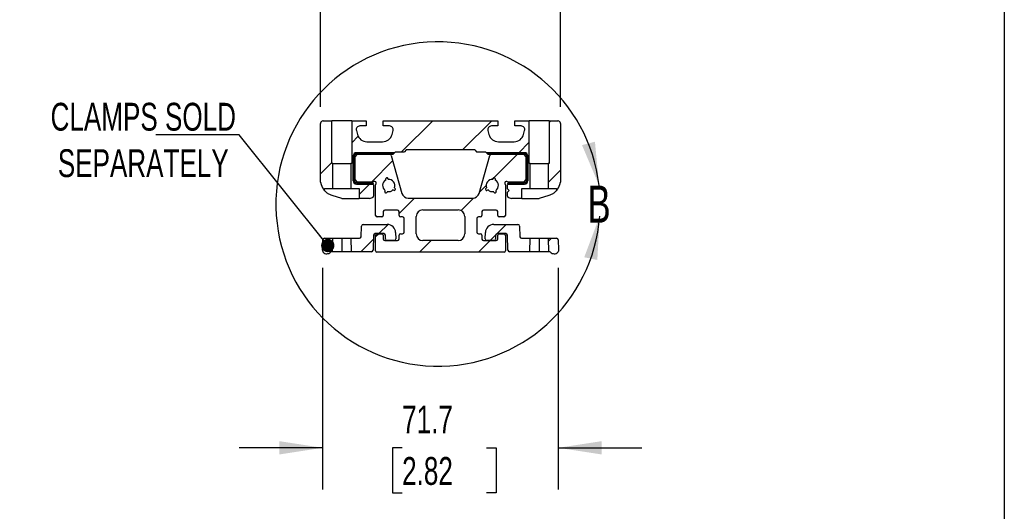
# Model space of a CAD drawing. Header units: millimetres. Extents: x 25 to 1092, y 25 to 838.
# Tile 5 of 6: x 793 to 1092, y 440 to 590. Entities that reach past the tile are written whole.
import ezdxf

# ---------------------------------------------------------------- set-up
doc = ezdxf.new("R2010")
doc.units = ezdxf.units.MM
doc.header["$LTSCALE"] = 4
doc.linetypes.add('SLD-Solid', pattern=[0])
doc.layers.add('DIMENSIONS', color=140, linetype='SLD-Solid', lineweight=25)
doc.layers.add('TEXT', color=140, linetype='SLD-Solid', lineweight=25)
doc.layers.add('HATCH', color=6, linetype='SLD-Solid')
doc.styles.add('SLDTEXTSTYLE0', font='TXT', dxfattribs={"width": 0.7})
doc.dimstyles.new('SLDDIMSTYLE1', dxfattribs={"dimtxt": 8.632031, "dimasz": 13.208, "dimexe": 0, "dimexo": 0.0625, "dimgap": 2.158008, "dimtad": 0, "dimtih": 1, "dimtoh": 1, "dimrnd": 1e-09, "dimzin": 12, "dimdsep": 46, "dimtxsty": 'SLDTEXTSTYLE0', "dimsah": 1, "dimcen": 0.09, "dimadec": 0, "dimazin": 3, "dimtfac": 1, "dimtmove": 0, "dimatfit": 0, "dimfxl": 0, "dimfrac": 2, "dimtolj": 1, "dimtzin": 12, "dimarcsym": 0})
doc.dimstyles.new('SLDDIMSTYLE2', dxfattribs={"dimtxt": 8.632031, "dimasz": 13.208, "dimexe": 0, "dimexo": 0.0625, "dimgap": 2.158008, "dimtad": 0, "dimtih": 1, "dimtoh": 1, "dimrnd": 1e-09, "dimzin": 4, "dimdsep": 46, "dimtxsty": 'SLDTEXTSTYLE0', "dimsah": 1, "dimcen": 0.09, "dimadec": 0, "dimazin": 1, "dimtfac": 1, "dimtmove": 0, "dimatfit": 0, "dimfxl": 0, "dimfrac": 2, "dimtolj": 1, "dimtzin": 12, "dimarcsym": 0})
doc.dimstyles.new('SLDDIMSTYLE3', dxfattribs={"dimtxt": 0.18, "dimasz": 4.064, "dimexe": 0, "dimexo": 0.0625, "dimgap": 0, "dimtad": 0, "dimtih": 1, "dimtoh": 1, "dimdec": 0, "dimrnd": 1e-09, "dimzin": 0, "dimdsep": 46, "dimtxsty": 'Standard', "dimblk1": 'DOT', "dimblk2": 'DOT', "dimsah": 1, "dimcen": 0.09, "dimadec": 0, "dimazin": 0, "dimtfac": 4.064, "dimtdec": 0, "dimtofl": 0, "dimtmove": 0, "dimatfit": 3, "dimldrblk": 'DOT', "dimfxl": 0, "dimfrac": 2, "dimtolj": 1, "dimtzin": 0, "dimarcsym": 0})

# ---------------------------------------------------------------- blocks, each defined once
blk = doc.blocks.new('_D_2')
at = {"layer": 'DIMENSIONS'}
for p, q in [((884.24, 563.4), (884.24, 625.91)), ((957.24, 563.4), (957.24, 625.91)), ((884.24, 613.21), (858.84, 613.21)), ((908.54, 613.21), (905.64, 613.21)), ((905.64, 613.21), (905.64, 599.49)), ((934.19, 613.21), (937.09, 613.21)), ((937.09, 613.21), (937.09, 599.49)), ((957.24, 613.21), (982.64, 613.21)), ((905.64, 599.49), (908.54, 599.49)), ((937.09, 599.49), (934.19, 599.49))]:
    blk.add_line(p, q, dxfattribs=at)
for points in [[(884.24, 613.21), (871.03, 615.24), (871.03, 611.17)], [(957.24, 613.21), (970.44, 611.17), (970.44, 615.24)]]:
    blk.add_solid(points, dxfattribs=at)
at = {"layer": 'DIMENSIONS', "char_height": 8.467, "attachment_point": 1, "style": 'SLDTEXTSTYLE0'}
for s, insert in [('73.0', (908.54, 626.05)), ('2.87', (908.54, 610.4))]:
    blk.add_mtext(s, dxfattribs=dict(at, insert=insert))
blk = doc.blocks.new('_D_3')
at = {"layer": 'DIMENSIONS'}
for p, q in [((884.9, 514.44), (884.9, 447.02)), ((956.57, 514.44), (956.57, 447.02)), ((884.9, 459.72), (859.5, 459.72)), ((909.07, 459.72), (906.18, 459.72)), ((906.18, 459.72), (906.18, 446)), ((934.72, 459.72), (937.62, 459.72)), ((937.62, 459.72), (937.62, 446)), ((956.57, 459.72), (981.97, 459.72)), ((906.18, 446), (909.07, 446)), ((937.62, 446), (934.72, 446))]:
    blk.add_line(p, q, dxfattribs=at)
for points in [[(884.9, 459.72), (871.69, 461.75), (871.69, 457.69)], [(956.57, 459.72), (969.78, 457.69), (969.78, 461.75)]]:
    blk.add_solid(points, dxfattribs=at)
at = {"layer": 'DIMENSIONS', "char_height": 8.467, "attachment_point": 1, "style": 'SLDTEXTSTYLE0'}
for s, insert in [('71.7', (909.07, 472.57)), ('2.82', (909.07, 456.92))]:
    blk.add_mtext(s, dxfattribs=dict(at, insert=insert))
blk = doc.blocks.new('_Dot')
at = {"color": 0, "linetype": 'ByBlock', "lineweight": -2}
blk.add_line((-0.5, 0), (-1, 0), dxfattribs=at)
at = {"color": 0, "linetype": 'ByBlock', "const_width": 0.5}
blk.add_lwpolyline([(-0.25, 0, 1), (0.25, 0, 1)], format="xyb", close=True, dxfattribs=at)

msp = doc.modelspace()

# ---------------------------------------------------------------- hatches: boundary and pattern name
at = {"layer": 'HATCH'}
h = msp.add_hatch(dxfattribs=at)
h.set_pattern_fill('ANSI31', color=256, scale=4, style=0)
edge = h.paths.add_edge_path(flags=0)
edge.add_arc((885.236, 558.173), 1, 107, 163)
edge.add_line((884.28, 558.466), (884.236, 558.323))
edge.add_line((884.236, 558.323), (884.236, 540.457))
edge.add_line((884.236, 540.457), (884.455, 539.742))
edge.add_arc((889.236, 541.204), 5, 197, 221.40962)
edge.add_line((885.486, 537.897), (885.486, 538.525))
edge.add_line((885.486, 538.525), (887.986, 538.525))
edge.add_line((887.986, 538.525), (887.986, 546.172))
edge.add_line((887.986, 546.172), (887.736, 546.172))
edge.add_line((887.736, 546.172), (887.736, 559.172))
edge.add_line((887.736, 559.172), (885.084, 559.172))
edge.add_line((885.084, 559.172), (884.944, 559.13))
h = msp.add_hatch(dxfattribs=at)
h.set_pattern_fill('ANSI31', color=256, scale=4, style=0)
edge = h.paths.add_edge_path(flags=0)
edge.add_arc((896.203, 556.473), 1.1, 90, 195, ccw=False)
edge.add_line((896.203, 557.573), (898.136, 557.573))
edge.add_line((898.136, 557.573), (898.136, 559.172))
edge.add_line((898.136, 559.172), (893.736, 559.172))
edge.add_line((893.736, 559.172), (893.736, 546.172))
edge.add_line((893.736, 546.172), (893.486, 546.172))
edge.add_line((893.486, 546.172), (893.486, 538.525))
edge.add_line((893.486, 538.525), (895.986, 538.525))
edge.add_line((895.986, 538.525), (895.986, 535.525))
edge.add_line((895.986, 535.525), (899.163, 535.525))
edge.add_line((899.163, 535.525), (900.027, 535.789))
edge.add_arc((899.881, 536.267), 0.5, 287, 360)
edge.add_line((900.381, 536.267), (900.381, 539.686))
edge.add_line((900.381, 539.686), (900.017, 539.896))
edge.add_line((900.017, 539.896), (895.21, 539.896))
edge.add_arc((895.21, 540.896), 1, 180, 270, ccw=False)
edge.add_line((894.21, 540.896), (894.21, 548.449))
edge.add_arc((895.21, 548.449), 1, 90, 180, ccw=False)
edge.add_line((895.21, 549.449), (906.781, 549.449))
edge.add_line((906.781, 549.449), (907.035, 549.703))
edge.add_line((907.035, 549.703), (909.741, 549.703))
edge.add_line((909.741, 549.703), (910.324, 550.286))
edge.add_line((910.324, 550.286), (931.149, 550.286))
edge.add_line((931.149, 550.286), (931.732, 549.703))
edge.add_line((931.732, 549.703), (934.437, 549.703))
edge.add_line((934.437, 549.703), (934.691, 549.449))
edge.add_line((934.691, 549.449), (946.263, 549.449))
edge.add_arc((946.263, 548.449), 1, 0, 90, ccw=False)
edge.add_line((947.263, 548.449), (947.263, 540.896))
edge.add_arc((946.263, 540.896), 1, 270, 360, ccw=False)
edge.add_line((946.263, 539.896), (941.455, 539.896))
edge.add_line((941.455, 539.896), (941.092, 539.686))
edge.add_line((941.092, 539.686), (941.092, 538.477))
edge.add_line((941.092, 538.477), (941.592, 537.977))
edge.add_line((941.592, 537.977), (941.092, 537.477))
edge.add_line((941.092, 537.477), (941.092, 536.267))
edge.add_arc((941.592, 536.267), 0.5, 180, 253)
edge.add_line((941.446, 535.789), (942.309, 535.525))
edge.add_line((942.309, 535.525), (945.486, 535.525))
edge.add_line((945.486, 535.525), (945.486, 538.525))
edge.add_line((945.486, 538.525), (947.986, 538.525))
edge.add_line((947.986, 538.525), (947.986, 546.172))
edge.add_line((947.986, 546.172), (947.736, 546.172))
edge.add_line((947.736, 546.172), (947.736, 559.172))
edge.add_line((947.736, 559.172), (943.336, 559.172))
edge.add_line((943.336, 559.172), (943.336, 557.573))
edge.add_line((943.336, 557.573), (945.269, 557.573))
edge.add_arc((945.269, 556.473), 1.1, -15, 90, ccw=False)
edge.add_line((946.332, 556.189), (946.013, 554.997))
edge.add_arc((943.115, 555.773), 3, 270, 345, ccw=False)
edge.add_line((943.115, 552.773), (938.358, 552.773))
edge.add_arc((938.358, 555.773), 3, 195, 270, ccw=False)
edge.add_line((935.46, 554.997), (935.14, 556.189))
edge.add_arc((936.203, 556.473), 1.1, 90, 195, ccw=False)
edge.add_line((936.203, 557.573), (938.136, 557.573))
edge.add_line((938.136, 557.573), (938.136, 559.172))
edge.add_line((938.136, 559.172), (903.336, 559.172))
edge.add_line((903.336, 559.172), (903.336, 557.573))
edge.add_line((903.336, 557.573), (905.269, 557.573))
edge.add_arc((905.269, 556.473), 1.1, -15, 90, ccw=False)
edge.add_line((906.332, 556.189), (906.013, 554.997))
edge.add_arc((903.115, 555.773), 3, 270, 345, ccw=False)
edge.add_line((903.115, 552.773), (898.358, 552.773))
edge.add_arc((898.358, 555.773), 3, 195, 270, ccw=False)
edge.add_line((895.46, 554.997), (895.14, 556.189))
h = msp.add_hatch(dxfattribs=at)
h.set_pattern_fill('ANSI31', color=256, scale=4, style=0)
edge = h.paths.add_edge_path(flags=0)
edge.add_arc((956.236, 558.173), 1, 17, 73)
edge.add_line((956.529, 559.13), (956.388, 559.172))
edge.add_line((956.388, 559.172), (953.736, 559.172))
edge.add_line((953.736, 559.172), (953.736, 546.172))
edge.add_line((953.736, 546.172), (953.486, 546.172))
edge.add_line((953.486, 546.172), (953.486, 538.525))
edge.add_line((953.486, 538.525), (955.986, 538.525))
edge.add_line((955.986, 538.525), (955.986, 537.897))
edge.add_arc((952.236, 541.204), 5, 318.59038, 343)
edge.add_line((957.018, 539.742), (957.236, 540.457))
edge.add_line((957.236, 540.457), (957.236, 558.323))
edge.add_line((957.236, 558.323), (957.193, 558.466))
h = msp.add_hatch(dxfattribs=at)
h.set_pattern_fill('ANSI31', color=256, scale=4, style=0)
edge = h.paths.add_edge_path(flags=0)
edge.add_line((900.331, 539.998), (895.21, 539.998))
edge.add_arc((895.21, 540.896), 0.898, 180, 270, ccw=False)
edge.add_line((894.311, 540.896), (894.311, 548.449))
edge.add_arc((895.21, 548.449), 0.898, 90, 180, ccw=False)
edge.add_line((895.21, 549.347), (906.68, 549.347))
edge.add_line((906.68, 549.347), (906.781, 549.449))
edge.add_line((906.781, 549.449), (895.21, 549.449))
edge.add_arc((895.21, 548.449), 1, 90, 180)
edge.add_line((894.21, 548.449), (894.21, 540.896))
edge.add_arc((895.21, 540.896), 1, 180, 270)
edge.add_line((895.21, 539.896), (900.358, 539.896))
edge.add_arc((899.381, 539.686), 1, 12.10501, 18.13784)
h = msp.add_hatch(dxfattribs=at)
h.set_pattern_fill('ANSI31', color=256, scale=4, style=0)
edge = h.paths.add_edge_path(flags=0)
edge.add_line((894.686, 540.372), (894.686, 548.973))
edge.add_line((894.686, 548.973), (906.305, 548.973))
edge.add_line((906.305, 548.973), (906.68, 549.347))
edge.add_line((906.68, 549.347), (895.21, 549.347))
edge.add_arc((895.21, 548.449), 0.898, 90, 180)
edge.add_line((894.311, 548.449), (894.311, 540.896))
edge.add_arc((895.21, 540.896), 0.898, 180, 270)
edge.add_line((895.21, 539.998), (900.331, 539.998))
edge.add_arc((899.381, 539.686), 1, 18.13784, 43.31068)
edge.add_line((900.108, 540.372), (894.686, 540.372))
h = msp.add_hatch(dxfattribs=at)
h.set_pattern_fill('ANSI31', color=256, scale=4, style=0)
edge = h.paths.add_edge_path(flags=0)
edge.add_line((901.363, 519.189), (901.424, 519.172))
edge.add_line((901.424, 519.172), (940.049, 519.172))
edge.add_line((940.049, 519.172), (940.109, 519.189))
edge.add_arc((939.986, 519.647), 0.475, 285, 360)
edge.add_line((940.461, 519.647), (940.461, 524.348))
edge.add_arc((939.986, 524.348), 0.475, 0, 90)
edge.add_line((939.986, 524.822), (938.624, 524.822))
edge.add_arc((938.624, 524.348), 0.475, 90, 180)
edge.add_line((938.149, 524.348), (938.149, 523.203))
edge.add_arc((937.675, 523.203), 0.475, 270, 360, ccw=False)
edge.add_line((937.675, 522.728), (933.798, 522.728))
edge.add_arc((933.798, 523.203), 0.475, 180, 270, ccw=False)
edge.add_line((933.323, 523.203), (933.323, 524.348))
edge.add_arc((932.849, 524.348), 0.475, 0, 90)
edge.add_line((932.849, 524.822), (932.249, 524.822))
edge.add_arc((932.249, 525.297), 0.475, 180, 270, ccw=False)
edge.add_line((931.774, 525.297), (931.774, 529.448))
edge.add_arc((932.249, 529.448), 0.475, 90, 180, ccw=False)
edge.add_line((932.249, 529.922), (932.849, 529.922))
edge.add_arc((932.849, 530.397), 0.475, 270, 360)
edge.add_line((933.323, 530.397), (933.323, 531.542))
edge.add_arc((933.798, 531.542), 0.475, 90, 180, ccw=False)
edge.add_line((933.798, 532.016), (937.675, 532.016))
edge.add_arc((937.675, 531.542), 0.475, 0, 90, ccw=False)
edge.add_line((938.149, 531.542), (938.149, 530.397))
edge.add_arc((938.624, 530.397), 0.475, 180, 270)
edge.add_line((938.624, 529.922), (939.986, 529.922))
edge.add_arc((939.986, 530.397), 0.475, 270, 360)
edge.add_line((940.461, 530.397), (940.461, 539.607))
edge.add_line((940.461, 539.607), (940.305, 540.035))
edge.add_arc((940.783, 540.208), 0.508, 70, 200, ccw=False)
edge.add_line((940.956, 540.686), (941.401, 540.524))
edge.add_line((941.401, 540.524), (945.949, 540.524))
edge.add_line((945.949, 540.524), (946.711, 541.286))
edge.add_line((946.711, 541.286), (946.711, 548.211))
edge.add_line((946.711, 548.211), (945.949, 548.973))
edge.add_line((945.949, 548.973), (936.181, 548.973))
edge.add_line((936.181, 548.973), (936.116, 548.956))
edge.add_arc((936.248, 548.465), 0.508, 105, 164)
edge.add_line((935.76, 548.605), (932.452, 537.07))
edge.add_arc((930.529, 537.622), 2, 270, 344, ccw=False)
edge.add_line((930.529, 535.622), (910.943, 535.622))
edge.add_arc((910.943, 537.622), 2, 196, 270, ccw=False)
edge.add_line((909.02, 537.07), (905.713, 548.605))
edge.add_arc((905.225, 548.465), 0.508, 16, 75)
edge.add_line((905.356, 548.956), (905.292, 548.973))
edge.add_line((905.292, 548.973), (895.524, 548.973))
edge.add_line((895.524, 548.973), (894.762, 548.211))
edge.add_line((894.762, 548.211), (894.762, 541.286))
edge.add_line((894.762, 541.286), (895.524, 540.524))
edge.add_line((895.524, 540.524), (900.072, 540.524))
edge.add_line((900.072, 540.524), (900.516, 540.686))
edge.add_arc((900.69, 540.208), 0.508, -20, 110, ccw=False)
edge.add_line((901.167, 540.035), (901.012, 539.607))
edge.add_line((901.012, 539.607), (901.012, 530.397))
edge.add_arc((901.486, 530.397), 0.475, 180, 270)
edge.add_line((901.486, 529.922), (902.849, 529.922))
edge.add_arc((902.849, 530.397), 0.475, 270, 360)
edge.add_line((903.323, 530.397), (903.323, 531.542))
edge.add_arc((903.798, 531.542), 0.475, 90, 180, ccw=False)
edge.add_line((903.798, 532.016), (907.675, 532.016))
edge.add_arc((907.675, 531.542), 0.475, 0, 90, ccw=False)
edge.add_line((908.149, 531.542), (908.149, 530.397))
edge.add_arc((908.624, 530.397), 0.475, 180, 270)
edge.add_line((908.624, 529.922), (909.224, 529.922))
edge.add_arc((909.224, 529.448), 0.475, 0, 90, ccw=False)
edge.add_line((909.698, 529.448), (909.698, 525.297))
edge.add_arc((909.224, 525.297), 0.475, 270, 360, ccw=False)
edge.add_line((909.224, 524.822), (908.624, 524.822))
edge.add_arc((908.624, 524.348), 0.475, 90, 180)
edge.add_line((908.149, 524.348), (908.149, 523.203))
edge.add_arc((907.675, 523.203), 0.475, 270, 360, ccw=False)
edge.add_line((907.675, 522.728), (903.798, 522.728))
edge.add_arc((903.798, 523.203), 0.475, 180, 270, ccw=False)
edge.add_line((903.323, 523.203), (903.323, 524.348))
edge.add_arc((902.849, 524.348), 0.475, 0, 90)
edge.add_line((902.849, 524.822), (901.486, 524.822))
edge.add_arc((901.486, 524.348), 0.475, 90, 180)
edge.add_line((901.012, 524.348), (901.012, 519.647))
edge.add_arc((901.486, 519.647), 0.475, 180, 255)
edge = h.paths.add_edge_path(flags=0)
edge.add_line((913.331, 524.754), (913.331, 530.04))
edge.add_arc((915.356, 530.04), 2.025, 90, 180, ccw=False)
edge.add_line((915.356, 532.066), (926.116, 532.066))
edge.add_arc((926.116, 530.04), 2.025, 0, 90, ccw=False)
edge.add_line((928.142, 530.04), (928.142, 524.754))
edge.add_arc((926.116, 524.754), 2.025, 270, 360, ccw=False)
edge.add_line((926.116, 522.728), (915.356, 522.728))
edge.add_arc((915.356, 524.754), 2.025, 180, 270, ccw=False)
edge = h.paths.add_edge_path(flags=0)
edge.add_line((904.12, 541.113), (904.06, 541.322))
edge.add_arc((904.426, 541.427), 0.381, 16, 196, ccw=False)
edge.add_line((904.792, 541.532), (904.852, 541.323))
edge.add_arc((904.986, 539.474), 1.854, -22.14243, 94.14243, ccw=False)
edge.add_line((906.704, 538.775), (906.884, 538.653))
edge.add_arc((906.671, 538.337), 0.381, -124, 56, ccw=False)
edge.add_line((906.458, 538.021), (906.278, 538.143))
edge.add_arc((904.986, 539.474), 1.854, 257.85757, 314.14243, ccw=False)
edge.add_line((904.596, 537.661), (904.508, 537.462))
edge.add_arc((904.16, 537.617), 0.381, 156, 336, ccw=False)
edge.add_line((903.812, 537.772), (903.9, 537.971))
edge.add_arc((904.986, 539.474), 1.854, 117.85757, 234.14243, ccw=False)
edge = h.paths.add_edge_path(flags=0)
edge.add_line((936.62, 541.323), (936.68, 541.532))
edge.add_arc((937.046, 541.427), 0.381, -16, 164, ccw=False)
edge.add_line((937.413, 541.322), (937.353, 541.113))
edge.add_arc((936.486, 539.474), 1.854, -54.14243, 62.14243, ccw=False)
edge.add_line((937.572, 537.971), (937.661, 537.772))
edge.add_arc((937.313, 537.617), 0.381, -156, 24, ccw=False)
edge.add_line((936.965, 537.462), (936.876, 537.661))
edge.add_arc((936.486, 539.474), 1.854, 225.85757, 282.14243, ccw=False)
edge.add_line((935.195, 538.143), (935.015, 538.021))
edge.add_arc((934.802, 538.337), 0.381, 124, 304, ccw=False)
edge.add_line((934.589, 538.653), (934.769, 538.775))
edge.add_arc((936.486, 539.474), 1.854, 85.85757, 202.14243, ccw=False)
h = msp.add_hatch(dxfattribs=at)
h.set_pattern_fill('ANSI31', color=256, scale=4, style=0)
edge = h.paths.add_edge_path(flags=0)
edge.add_arc((946.263, 540.896), 1, 270, 360)
edge.add_line((947.263, 540.896), (947.263, 548.449))
edge.add_arc((946.263, 548.449), 1, 0, 90)
edge.add_line((946.263, 549.449), (934.691, 549.449))
edge.add_line((934.691, 549.449), (934.793, 549.347))
edge.add_line((934.793, 549.347), (946.263, 549.347))
edge.add_arc((946.263, 548.449), 0.898, 0, 90, ccw=False)
edge.add_line((947.161, 548.449), (947.161, 540.896))
edge.add_arc((946.263, 540.896), 0.898, 270, 360, ccw=False)
edge.add_line((946.263, 539.998), (941.142, 539.998))
edge.add_arc((942.092, 539.686), 1, 161.86216, 167.89499)
edge.add_line((941.114, 539.896), (946.263, 539.896))
h = msp.add_hatch(dxfattribs=at)
h.set_pattern_fill('ANSI31', color=256, scale=4, style=0)
edge = h.paths.add_edge_path(flags=0)
edge.add_line((947.161, 540.896), (947.161, 548.449))
edge.add_arc((946.263, 548.449), 0.898, 0, 90)
edge.add_line((946.263, 549.347), (934.793, 549.347))
edge.add_line((934.793, 549.347), (935.167, 548.973))
edge.add_line((935.167, 548.973), (946.786, 548.973))
edge.add_line((946.786, 548.973), (946.786, 540.372))
edge.add_line((946.786, 540.372), (941.364, 540.372))
edge.add_arc((942.092, 539.686), 1, 136.68932, 161.86216)
edge.add_line((941.142, 539.998), (946.263, 539.998))
edge.add_arc((946.263, 540.896), 0.898, 270, 360)
h = msp.add_hatch(dxfattribs=at)
h.set_pattern_fill('ANSI31', color=256, scale=4, style=0)
edge = h.paths.add_edge_path(flags=0)
edge.add_line((896.086, 523.414), (893.486, 523.414))
edge.add_line((893.486, 523.414), (893.593, 519.35))
edge.add_line((893.593, 519.35), (899.703, 519.35))
edge.add_arc((899.703, 519.86), 0.51, 270, 358)
edge.add_line((900.213, 519.843), (900.371, 524.37))
edge.add_arc((900.881, 524.352), 0.51, 89.99861, 177.99965, ccw=False)
edge.add_line((900.881, 524.862), (903.452, 524.862))
edge.add_arc((903.452, 524.352), 0.51, 2.00035, 90.00139, ccw=False)
edge.add_line((903.961, 524.37), (904.002, 523.221))
edge.add_arc((904.511, 523.238), 0.51, 182, 270)
edge.add_line((904.511, 522.728), (906.6, 522.728))
edge.add_arc((906.6, 523.238), 0.51, 270, 360)
edge.add_arc((906.6, 523.238), 0.51, 0, 1)
edge.add_line((907.11, 523.247), (907.077, 525.135))
edge.add_arc((904.538, 525.091), 2.54, 0.99879, 90.00106)
edge.add_line((904.538, 527.631), (897.218, 527.631))
edge.add_arc((897.218, 527.121), 0.51, 90, 178)
edge.add_line((896.708, 527.138), (896.595, 523.906))
edge.add_arc((896.086, 523.924), 0.51, 269.99861, 357.99965, ccw=False)
h = msp.add_hatch(dxfattribs=at)
h.set_pattern_fill('ANSI31', color=256, scale=4, style=0)
edge = h.paths.add_edge_path(flags=0)
edge.add_line((947.986, 523.414), (945.387, 523.414))
edge.add_arc((945.387, 523.924), 0.51, 182.00035, 270.00139, ccw=False)
edge.add_line((944.877, 523.906), (944.764, 527.138))
edge.add_arc((944.255, 527.121), 0.51, 2, 90)
edge.add_line((944.255, 527.631), (936.935, 527.631))
edge.add_arc((936.935, 525.091), 2.54, 89.99894, 179.00121)
edge.add_line((934.395, 525.135), (934.362, 523.247))
edge.add_arc((934.872, 523.238), 0.51, 179, 180)
edge.add_arc((934.872, 523.238), 0.51, 180, 270)
edge.add_line((934.872, 522.728), (936.961, 522.728))
edge.add_arc((936.961, 523.238), 0.51, 270, 358)
edge.add_line((937.471, 523.221), (937.511, 524.37))
edge.add_arc((938.021, 524.352), 0.51, 89.99861, 177.99965, ccw=False)
edge.add_line((938.021, 524.862), (940.592, 524.862))
edge.add_arc((940.592, 524.352), 0.51, 2.00035, 90.00139, ccw=False)
edge.add_line((941.101, 524.37), (941.26, 519.843))
edge.add_arc((941.769, 519.86), 0.51, 182, 270)
edge.add_line((941.769, 519.35), (947.88, 519.35))
edge.add_line((947.88, 519.35), (947.986, 523.414))
h = msp.add_hatch(dxfattribs=at)
h.set_pattern_fill('ANSI31', color=256, scale=4, style=0)
edge = h.paths.add_edge_path(flags=0)
edge.add_arc((885.411, 519.533), 0.51, 181, 225.62854)
edge.add_arc((886.164, 520.303), 1.587, 225.62854, 315.79258)
edge.add_arc((887.668, 518.84), 0.51, 89.99997, 135.79234, ccw=False)
edge.add_line((887.668, 519.35), (887.88, 519.35))
edge.add_line((887.88, 519.35), (887.986, 523.414))
edge.add_line((887.986, 523.414), (885.457, 523.414))
edge.add_arc((885.457, 522.904), 0.51, 90, 179)
edge.add_line((884.947, 522.913), (884.894, 519.9))
edge.add_line((884.894, 519.9), (884.901, 519.524))
h = msp.add_hatch(dxfattribs=at)
h.set_pattern_fill('ANSI31', color=256, scale=4, style=0)
edge = h.paths.add_edge_path(flags=0)
edge.add_arc((956.062, 519.533), 0.51, 314.37146, 359)
edge.add_line((956.572, 519.524), (956.578, 519.9))
edge.add_line((956.578, 519.9), (956.526, 522.913))
edge.add_arc((956.016, 522.904), 0.51, 1, 90)
edge.add_line((956.016, 523.414), (953.486, 523.414))
edge.add_line((953.486, 523.414), (953.593, 519.35))
edge.add_line((953.593, 519.35), (953.805, 519.35))
edge.add_arc((953.805, 518.84), 0.51, 44.20766, 90.00003, ccw=False)
edge.add_arc((955.308, 520.303), 1.587, 224.20742, 314.37146)

# ---------------------------------------------------------------- linework, layer by layer
for p, q in [((884.28, 558.466), (884.236, 558.323)), ((884.236, 540.457), (884.236, 558.323)), ((885.084, 559.172), (884.944, 559.13)), ((885.084, 559.172), (887.736, 559.172)), ((887.736, 546.172), (887.736, 559.172)), ((893.736, 559.172), (887.736, 559.172)), ((893.736, 559.172), (893.736, 546.172)), ((893.736, 559.172), (898.136, 559.172)), ((898.136, 557.573), (896.203, 557.573)), ((898.136, 559.172), (898.136, 557.573)), ((903.336, 557.573), (903.336, 559.172)), ((903.336, 559.172), (938.136, 559.172)), ((905.269, 557.573), (903.336, 557.573)), ((938.136, 557.573), (936.203, 557.573)), ((938.136, 559.172), (938.136, 557.573)), ((943.336, 557.573), (943.336, 559.172)), ((943.336, 559.172), (947.736, 559.172)), ((945.269, 557.573), (943.336, 557.573)), ((947.736, 546.172), (947.736, 559.172)), ((953.736, 559.172), (947.736, 559.172)), ((953.736, 559.172), (953.736, 546.172)), ((953.736, 559.172), (956.388, 559.172)), ((956.529, 559.13), (956.388, 559.172)), ((957.236, 558.323), (957.193, 558.466)), ((957.236, 558.323), (957.236, 540.457)), ((895.14, 556.189), (895.46, 554.997)), ((906.013, 554.997), (906.332, 556.189)), ((935.14, 556.189), (935.46, 554.997)), ((946.013, 554.997), (946.332, 556.189)), ((898.358, 552.773), (903.115, 552.773)), ((938.358, 552.773), (943.115, 552.773)), ((894.21, 540.896), (894.21, 548.449)), ((894.21, 548.449), (894.21, 540.896)), ((894.311, 548.449), (894.311, 540.896)), ((894.311, 540.896), (894.311, 548.449)), ((894.686, 548.973), (906.305, 548.973)), ((894.686, 540.372), (894.686, 548.973)), ((894.762, 548.211), (895.524, 548.973)), ((894.762, 541.286), (894.762, 548.211)), ((895.21, 549.449), (906.781, 549.449)), ((906.781, 549.449), (895.21, 549.449)), ((906.68, 549.347), (895.21, 549.347)), ((895.21, 549.347), (906.68, 549.347)), ((895.524, 548.973), (905.292, 548.973)), ((905.292, 548.973), (905.356, 548.956)), ((905.713, 548.605), (909.02, 537.07)), ((906.305, 548.973), (906.68, 549.347)), ((906.68, 549.347), (906.781, 549.449)), ((906.781, 549.449), (907.035, 549.703)), ((907.035, 549.703), (909.741, 549.703)), ((910.324, 550.286), (909.741, 549.703)), ((931.149, 550.286), (910.324, 550.286)), ((931.149, 550.286), (931.732, 549.703)), ((931.732, 549.703), (934.437, 549.703)), ((932.452, 537.07), (935.76, 548.605)), ((934.437, 549.703), (934.691, 549.449)), ((934.691, 549.449), (946.263, 549.449)), ((934.691, 549.449), (934.793, 549.347)), ((946.263, 549.449), (934.691, 549.449)), ((934.793, 549.347), (935.167, 548.973)), ((946.263, 549.347), (934.793, 549.347)), ((934.793, 549.347), (946.263, 549.347)), ((935.167, 548.973), (946.786, 548.973)), ((936.116, 548.956), (936.181, 548.973)), ((936.181, 548.973), (945.949, 548.973)), ((945.949, 548.973), (946.711, 548.211)), ((946.711, 548.211), (946.711, 541.286)), ((946.786, 548.973), (946.786, 540.372)), ((947.161, 540.896), (947.161, 548.449)), ((947.161, 548.449), (947.161, 540.896)), ((947.263, 548.449), (947.263, 540.896)), ((947.263, 540.896), (947.263, 548.449)), ((887.986, 546.172), (887.736, 546.172)), ((887.986, 538.525), (887.986, 546.172)), ((887.986, 546.172), (893.486, 546.172)), ((893.486, 546.172), (893.486, 538.525)), ((893.736, 546.172), (893.486, 546.172)), ((947.986, 546.172), (947.736, 546.172)), ((947.986, 538.525), (947.986, 546.172)), ((947.986, 546.172), (953.486, 546.172)), ((953.486, 546.172), (953.486, 538.525)), ((953.736, 546.172), (953.486, 546.172)), ((884.236, 540.457), (884.455, 539.742)), ((900.108, 540.372), (894.686, 540.372)), ((895.524, 540.524), (894.762, 541.286)), ((895.21, 539.998), (900.331, 539.998)), ((900.331, 539.998), (895.21, 539.998)), ((900.017, 539.896), (895.21, 539.896)), ((895.21, 539.896), (900.358, 539.896)), ((900.072, 540.524), (895.524, 540.524)), ((900.381, 539.686), (900.017, 539.896)), ((900.516, 540.686), (900.072, 540.524)), ((900.381, 539.686), (900.381, 536.267)), ((901.012, 539.607), (901.167, 540.035)), ((901.012, 530.397), (901.012, 539.607)), ((904.12, 541.113), (904.06, 541.322)), ((904.792, 541.532), (904.852, 541.323)), ((936.62, 541.323), (936.68, 541.532)), ((937.413, 541.322), (937.353, 541.113)), ((940.305, 540.035), (940.461, 539.607)), ((940.461, 539.607), (940.461, 530.397)), ((941.401, 540.524), (940.956, 540.686)), ((941.455, 539.896), (941.092, 539.686)), ((941.092, 538.477), (941.092, 539.686)), ((941.114, 539.896), (946.263, 539.896)), ((941.142, 539.998), (946.263, 539.998)), ((946.263, 539.998), (941.142, 539.998)), ((946.786, 540.372), (941.364, 540.372)), ((945.949, 540.524), (941.401, 540.524)), ((946.263, 539.896), (941.455, 539.896)), ((946.711, 541.286), (945.949, 540.524)), ((957.018, 539.742), (957.236, 540.457)), ((885.486, 538.525), (887.986, 538.525)), ((885.486, 537.897), (885.486, 538.525)), ((890.711, 535.525), (887.774, 536.423)), ((887.986, 538.525), (893.486, 538.525)), ((893.486, 538.525), (895.986, 538.525)), ((895.986, 538.525), (895.986, 535.525)), ((903.812, 537.772), (903.9, 537.971)), ((904.596, 537.661), (904.508, 537.462)), ((906.458, 538.021), (906.278, 538.143)), ((906.704, 538.775), (906.884, 538.653)), ((934.589, 538.653), (934.769, 538.775)), ((935.195, 538.143), (935.015, 538.021)), ((936.965, 537.462), (936.876, 537.661)), ((937.572, 537.971), (937.661, 537.772)), ((941.092, 538.477), (941.592, 537.977)), ((941.592, 537.977), (941.092, 537.477)), ((941.092, 536.267), (941.092, 537.477)), ((945.486, 538.525), (947.986, 538.525)), ((945.486, 535.525), (945.486, 538.525)), ((947.986, 538.525), (953.486, 538.525)), ((953.698, 536.423), (950.762, 535.525)), ((953.486, 538.525), (955.986, 538.525)), ((955.986, 538.525), (955.986, 537.897)), ((890.711, 535.525), (895.986, 535.525)), ((899.163, 535.525), (895.986, 535.525)), ((899.163, 535.525), (900.027, 535.789)), ((910.943, 535.622), (930.529, 535.622)), ((941.446, 535.789), (942.309, 535.525)), ((945.486, 535.525), (942.309, 535.525)), ((945.486, 535.525), (950.762, 535.525)), ((903.323, 531.542), (903.323, 530.397)), ((907.675, 532.016), (903.798, 532.016)), ((908.149, 530.397), (908.149, 531.542)), ((913.331, 524.754), (913.331, 530.04)), ((915.356, 532.066), (926.116, 532.066)), ((928.142, 530.04), (928.142, 524.754)), ((933.323, 531.542), (933.323, 530.397)), ((937.675, 532.016), (933.798, 532.016)), ((938.149, 530.397), (938.149, 531.542)), ((896.595, 523.906), (896.708, 527.138)), ((897.218, 527.631), (904.538, 527.631)), ((902.849, 529.922), (901.486, 529.922)), ((909.224, 529.922), (908.624, 529.922)), ((909.698, 525.297), (909.698, 529.448)), ((931.774, 529.448), (931.774, 525.297)), ((932.849, 529.922), (932.249, 529.922)), ((936.935, 527.631), (944.255, 527.631)), ((939.986, 529.922), (938.624, 529.922)), ((944.764, 527.138), (944.877, 523.906)), ((900.371, 524.37), (900.213, 519.843)), ((903.452, 524.862), (900.881, 524.862)), ((901.012, 519.647), (901.012, 524.348)), ((901.486, 524.822), (902.849, 524.822)), ((903.323, 524.348), (903.323, 523.203)), ((904.002, 523.221), (903.961, 524.37)), ((907.077, 525.135), (907.11, 523.247)), ((908.149, 523.203), (908.149, 524.348)), ((908.624, 524.822), (909.224, 524.822)), ((932.249, 524.822), (932.849, 524.822)), ((933.323, 524.348), (933.323, 523.203)), ((934.362, 523.247), (934.395, 525.135)), ((937.511, 524.37), (937.471, 523.221)), ((940.592, 524.862), (938.021, 524.862)), ((938.149, 523.203), (938.149, 524.348)), ((938.624, 524.822), (939.986, 524.822)), ((940.461, 524.348), (940.461, 519.647)), ((941.26, 519.843), (941.101, 524.37)), ((884.894, 519.9), (884.947, 522.913)), ((885.457, 523.414), (887.986, 523.414)), ((887.88, 519.35), (887.986, 523.414)), ((887.986, 523.414), (890.736, 523.414)), ((890.736, 523.414), (890.736, 519.35)), ((890.736, 523.414), (893.486, 523.414)), ((893.486, 523.414), (893.593, 519.35)), ((893.486, 523.414), (896.086, 523.414)), ((903.798, 522.728), (907.675, 522.728)), ((906.6, 522.728), (904.511, 522.728)), ((926.116, 522.728), (915.356, 522.728)), ((933.798, 522.728), (937.675, 522.728)), ((936.961, 522.728), (934.872, 522.728)), ((945.387, 523.414), (947.986, 523.414)), ((947.88, 519.35), (947.986, 523.414)), ((947.986, 523.414), (950.736, 523.414)), ((950.736, 523.414), (950.736, 519.35)), ((950.736, 523.414), (953.486, 523.414)), ((953.486, 523.414), (953.593, 519.35)), ((953.486, 523.414), (956.016, 523.414)), ((956.526, 522.913), (956.578, 519.9)), ((884.901, 519.524), (884.894, 519.9)), ((887.88, 519.35), (887.668, 519.35)), ((890.736, 519.35), (887.88, 519.35)), ((893.593, 519.35), (890.736, 519.35)), ((899.703, 519.35), (893.593, 519.35)), ((901.424, 519.172), (901.363, 519.189)), ((940.049, 519.172), (901.424, 519.172)), ((940.109, 519.189), (940.049, 519.172)), ((947.88, 519.35), (941.769, 519.35)), ((950.736, 519.35), (947.88, 519.35)), ((953.593, 519.35), (950.736, 519.35)), ((953.805, 519.35), (953.593, 519.35)), ((956.578, 519.9), (956.572, 519.524))]:
    msp.add_line(p, q)
for centre, radius, start, end in [((885.236, 558.173), 1, 107, 163), ((896.203, 556.473), 1.1, 90, 195), ((905.269, 556.473), 1.1, 345, 90), ((936.203, 556.473), 1.1, 90, 195), ((945.269, 556.473), 1.1, 345, 90), ((956.236, 558.173), 1, 17, 73), ((898.358, 555.773), 3, 195, 270), ((903.115, 555.773), 3, 270, 345), ((938.358, 555.773), 3, 195, 270), ((943.115, 555.773), 3, 270, 345), ((895.21, 548.449), 1, 90, 180), ((895.21, 548.449), 1, 90, 180), ((895.21, 548.449), 0.898, 90, 180), ((895.21, 548.449), 0.898, 90, 180), ((905.225, 548.465), 0.508, 16, 75), ((936.248, 548.465), 0.508, 105, 164), ((946.263, 548.449), 1, 0, 90), ((946.263, 548.449), 1, 0, 90), ((946.263, 548.449), 0.898, 0, 90), ((946.263, 548.449), 0.898, 0, 90), ((889.236, 541.204), 5, 197, 221.40962), ((895.21, 540.896), 1, 180, 270), ((895.21, 540.896), 1, 180, 270), ((895.21, 540.896), 0.898, 180, 270), ((895.21, 540.896), 0.898, 180, 270), ((899.381, 539.686), 1, 18.13784, 43.31068), ((899.381, 539.686), 1, 12.10501, 18.13784), ((900.69, 540.208), 0.508, 340, 110), ((904.986, 539.474), 1.854, 117.85757, 234.14243), ((904.426, 541.427), 0.381, 16, 196), ((904.986, 539.474), 1.854, 337.85757, 94.14243), ((936.486, 539.474), 1.854, 85.85757, 202.14243), ((937.046, 541.427), 0.381, 344, 164), ((936.486, 539.474), 1.854, 305.85757, 62.14243), ((940.783, 540.208), 0.508, 70, 200), ((942.092, 539.686), 1, 161.86216, 167.89499), ((942.092, 539.686), 1, 136.68932, 161.86216), ((946.263, 540.896), 0.898, 270, 0), ((946.263, 540.896), 1, 270, 0), ((946.263, 540.896), 0.898, 270, 0), ((946.263, 540.896), 1, 270, 0), ((952.236, 541.204), 5, 318.59038, 343), ((899.881, 536.267), 0.5, 287, 0), ((904.16, 537.617), 0.381, 156, 336), ((904.986, 539.474), 1.854, 257.85757, 314.14243), ((906.671, 538.337), 0.381, 236, 56), ((910.943, 537.622), 2, 196, 270), ((930.529, 537.622), 2, 270, 344), ((934.802, 538.337), 0.381, 124, 304), ((936.486, 539.474), 1.854, 225.85757, 282.14243), ((937.313, 537.617), 0.381, 204, 24), ((941.592, 536.267), 0.5, 180, 253), ((901.486, 530.397), 0.475, 180, 270), ((902.849, 530.397), 0.475, 270, 0), ((903.798, 531.542), 0.475, 90, 180), ((907.675, 531.542), 0.475, 0, 90), ((908.624, 530.397), 0.475, 180, 270), ((915.356, 530.04), 2.025, 90, 180), ((926.116, 530.04), 2.025, 0, 90), ((932.849, 530.397), 0.475, 270, 0), ((933.798, 531.542), 0.475, 90, 180), ((937.675, 531.542), 0.475, 0, 90), ((938.624, 530.397), 0.475, 180, 270), ((939.986, 530.397), 0.475, 270, 0), ((897.218, 527.121), 0.51, 90, 178), ((904.538, 525.091), 2.54, 0.99879, 90.00106), ((909.224, 529.448), 0.475, 0, 90), ((932.249, 529.448), 0.475, 90, 180), ((936.935, 525.091), 2.54, 89.99894, 179.00121), ((944.255, 527.121), 0.51, 2, 90), ((900.881, 524.352), 0.51, 89.99861, 177.99965), ((901.486, 524.348), 0.475, 90, 180), ((902.849, 524.348), 0.475, 0, 90), ((903.452, 524.352), 0.51, 2.00035, 90.00139), ((908.624, 524.348), 0.475, 90, 180), ((909.224, 525.297), 0.475, 270, 0), ((915.356, 524.754), 2.025, 180, 270), ((926.116, 524.754), 2.025, 270, 0), ((932.249, 525.297), 0.475, 180, 270), ((932.849, 524.348), 0.475, 0, 90), ((938.021, 524.352), 0.51, 89.99861, 177.99965), ((938.624, 524.348), 0.475, 90, 180), ((939.986, 524.348), 0.475, 0, 90), ((940.592, 524.352), 0.51, 2.00035, 90.00139), ((885.457, 522.904), 0.51, 90, 179), ((896.086, 523.924), 0.51, 269.99861, 357.99965), ((903.798, 523.203), 0.475, 180, 270), ((904.511, 523.238), 0.51, 182, 270), ((906.6, 523.238), 0.51, 270, 0), ((906.6, 523.238), 0.51, 0, 1), ((907.675, 523.203), 0.475, 270, 0), ((933.798, 523.203), 0.475, 180, 270), ((934.872, 523.238), 0.51, 179, 180), ((934.872, 523.238), 0.51, 180, 270), ((936.961, 523.238), 0.51, 270, 358), ((937.675, 523.203), 0.475, 270, 0), ((945.387, 523.924), 0.51, 182.00035, 270.00139), ((956.016, 522.904), 0.51, 1, 90), ((885.411, 519.533), 0.51, 181, 225.62854), ((886.164, 520.303), 1.588, 225.62854, 315.79258), ((887.668, 518.84), 0.51, 89.99997, 135.79234), ((899.703, 519.86), 0.51, 270, 358), ((901.486, 519.647), 0.475, 180, 255), ((939.986, 519.647), 0.475, 285, 0), ((941.769, 519.86), 0.51, 182, 270), ((953.805, 518.84), 0.51, 44.20766, 90.00003), ((955.308, 520.303), 1.588, 224.20742, 314.37146), ((956.062, 519.533), 0.51, 314.37146, 359)]:
    msp.add_arc(centre, radius, start, end)
for points, knots in [([(887.774, 536.423), (887.415, 536.533), (887.101, 536.672), (886.547, 536.977), (886.306, 537.145), (886.013, 537.38), (885.926, 537.456), (885.772, 537.597), (885.705, 537.663), (885.598, 537.774), (885.557, 537.819), (885.501, 537.88), (885.486, 537.897), (885.486, 537.897)], [0, 0, 0, 0, 0.25, 0.25, 0.5, 0.5, 0.625, 0.625, 0.75, 0.75, 0.875, 0.875, 1, 1, 1, 1]), ([(955.986, 537.897), (955.986, 537.897), (955.972, 537.881), (955.917, 537.82), (955.875, 537.774), (955.715, 537.609), (955.562, 537.462), (955.167, 537.145), (954.931, 536.981), (954.514, 536.751), (954.364, 536.676), (954.046, 536.54), (953.877, 536.478), (953.698, 536.423)], [0, 0, 0, 0, 0.125, 0.125, 0.25, 0.25, 0.5, 0.5, 0.75, 0.75, 0.875, 0.875, 1, 1, 1, 1])]:
    msp.add_open_spline(points, degree=3, knots=knots)
at = {"layer": 'TEXT'}
msp.add_line((1092.2, 838.2), (1092.2, 25.4), dxfattribs=at)
msp.add_arc((919.986, 533.832), 49.309, 6.5537, 355.73821, dxfattribs=at)
for points in [[(968.973, 539.46), (967.707, 552.763), (963.767, 551.767)], [(969.159, 530.168), (964.449, 517.662), (968.426, 516.824)]]:
    msp.add_solid(points, dxfattribs=at)

# ---------------------------------------------------------------- texts
at = {"layer": 'TEXT', "style": 'SLDTEXTSTYLE0'}
for s, insert, char_height, attachment_point in [('CLAMPS SOLD^JSEPARATELY', (830.341, 564.61), 8.46667, 2), ('B', (965.422, 539.46), 11.289, 1)]:
    msp.add_mtext(s, dxfattribs=dict(at, insert=insert, char_height=char_height, attachment_point=attachment_point))

# ---------------------------------------------------------------- dimensions: what is measured, and where the dimension line sits
at = {"layer": 'DIMENSIONS'}
for base, p1, p2, dimstyle, picture, middle in [((884.236, 613.205), (957.236, 558.323), (884.236, 558.323), 'SLDDIMSTYLE2', '_D_2', (921.367, 613.205)), ((956.572, 459.721), (884.901, 519.524), (956.572, 519.524), 'SLDDIMSTYLE1', '_D_3', (921.899, 459.721))]:
    dim = msp.add_linear_dim(base=base, p1=p1, p2=p2, dimstyle=dimstyle, dxfattribs=at)
    dim.commit()
    dim.dimension.update_dxf_attribs({"geometry": picture, "text_midpoint": middle, "dimtype": 160})

# ---------------------------------------------------------------- leaders
at = {"layer": 'TEXT'}
msp.add_leader([(886.457, 521.228), (859.55, 554.869), (834.15, 554.869)], dimstyle='SLDDIMSTYLE3', dxfattribs=at)

doc.saveas('drawing.dxf')
